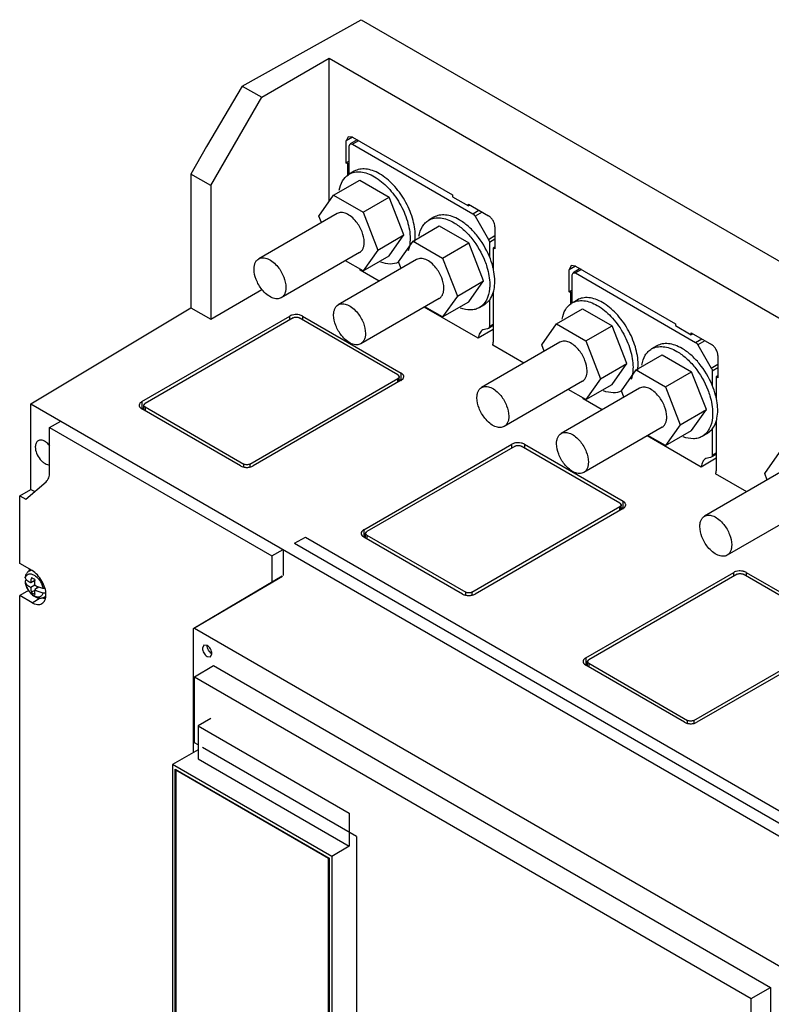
# Model space of a CAD drawing. Header units: millimetres. Extents: x 40 to 313, y 49 to 444.
# Tile 5 of 6: x 40 to 207, y 226 to 444. Entities that reach past the tile are written whole.
import ezdxf

# ---------------------------------------------------------------- set-up
doc = ezdxf.new("R2010")
doc.units = ezdxf.units.MM
doc.header["$LTSCALE"] = 32.082251
doc.layers.get('0').update_dxf_attribs({"linetype": 'CONTINUOUS'})
doc.layers.add('INTFCLR_87', color=7, linetype='CONTINUOUS')

msp = doc.modelspace()

# ---------------------------------------------------------------- linework, layer by layer
at = {"color": 7, "linetype": 'Continuous'}
for p, q in [((89.79, 429.71), (116.17, 444.44)), ((116.17, 444.44), (313.03, 330.78)), ((94.11, 427.21), (109.1, 435.87)), ((109.1, 404.11), (109.1, 435.87)), ((109.1, 435.87), (299.32, 326.05)), ((89.79, 429.71), (81.85, 416.26)), ((89.79, 429.71), (94.11, 427.21)), ((82.8, 407.61), (94.11, 427.21)), ((113.3, 418.43), (112.89, 417.51)), ((114.3, 418.33), (112.89, 417.51)), ((112.89, 412.61), (112.89, 417.51)), ((114.3, 418.33), (113.3, 418.43)), ((115.32, 417.74), (113.76, 416.85)), ((115.61, 417.57), (114.26, 416.8)), ((114.3, 418.33), (136.47, 405.53)), ((81.85, 416.26), (78.41, 410.15)), ((113.56, 416.39), (113.76, 416.85)), ((113.56, 410.14), (113.56, 416.39)), ((113.76, 416.85), (114.26, 416.8)), ((114.26, 416.8), (140.99, 401.37)), ((113.56, 413), (112.89, 412.61)), ((113.24, 412.41), (112.89, 412.61)), ((113.56, 412.59), (113.24, 412.41)), ((113.24, 409.82), (113.24, 412.41)), ((78.41, 410.15), (78.41, 380.51)), ((82.8, 407.61), (78.41, 410.15)), ((110.08, 405.5), (115.88, 408.85)), ((114.67, 410.79), (113.54, 410.14)), ((115.88, 408.85), (122.41, 405.07)), ((82.8, 407.61), (82.8, 377.98)), ((106.81, 400.85), (110.08, 405.5)), ((110.08, 405.5), (116.61, 401.73)), ((116.61, 401.73), (122.41, 405.07)), ((125.68, 396.66), (122.41, 405.07)), ((136.47, 405.53), (136.47, 405.12)), ((136.47, 405.12), (140, 403.08)), ((140, 403.08), (140, 403.49)), ((140, 403.49), (144.49, 400.9)), ((140.36, 403.29), (140, 403.08)), ((110.85, 401.41), (93.45, 391.37)), ((107.37, 399.41), (106.81, 400.85)), ((116.61, 401.73), (119.88, 393.31)), ((132.35, 400.58), (131.22, 399.93)), ((140.99, 401.37), (142.33, 402.15)), ((143.04, 401.74), (141.49, 400.84)), ((141.49, 400.84), (144.47, 395.68)), ((127.76, 395.29), (133.55, 398.64)), ((133.55, 398.64), (140.09, 394.87)), ((145.91, 398.45), (145.91, 393.55)), ((119.88, 393.31), (125.68, 396.66)), ((122.41, 392.01), (125.68, 396.66)), ((144.47, 395.68), (145.91, 396.52)), ((145.91, 395.7), (144.67, 394.99)), ((124.49, 390.65), (127.76, 395.29)), ((127.76, 395.29), (134.29, 391.52)), ((134.29, 391.52), (140.09, 394.87)), ((143.35, 386.45), (140.09, 394.87)), ((144.67, 394.99), (144.67, 391.86)), ((145.91, 393.96), (145.55, 393.75)), ((145.55, 393.75), (145.55, 388.94)), ((145.91, 393.55), (145.55, 393.75)), ((115.85, 392.75), (98.45, 382.71)), ((119.88, 393.31), (116.61, 388.66)), ((116.61, 388.66), (122.41, 392.01)), ((134.29, 391.52), (137.56, 383.1)), ((128.52, 391.2), (111.13, 381.16)), ((116.61, 388.66), (112.69, 390.93)), ((125.05, 389.2), (124.49, 390.65)), ((162.8, 389.85), (162.38, 388.94)), ((163.8, 389.75), (162.38, 388.94)), ((163.8, 389.75), (162.8, 389.85)), ((164.81, 389.17), (163.26, 388.27)), ((163.8, 389.75), (185.97, 376.95)), ((120.22, 386.41), (116.01, 388.84)), ((162.38, 384.04), (162.38, 388.94)), ((163.05, 387.81), (163.26, 388.27)), ((163.05, 381.56), (163.05, 387.81)), ((163.26, 388.27), (163.76, 388.22)), ((165.11, 389), (163.76, 388.22)), ((163.76, 388.22), (190.48, 372.79)), ((137.56, 383.1), (143.35, 386.45)), ((140.09, 381.8), (143.35, 386.45)), ((82.8, 377.98), (94.17, 384.54)), ((133.52, 382.54), (116.13, 372.5)), ((137.56, 383.1), (134.29, 378.46)), ((145.55, 384.03), (145.55, 372.83)), ((163.05, 384.42), (162.38, 384.04)), ((162.74, 383.83), (162.38, 384.04)), ((163.05, 384.02), (162.74, 383.83)), ((162.74, 381.24), (162.74, 383.83)), ((42.84, 359.16), (78.41, 380.51)), ((78.41, 380.51), (82.8, 377.98)), ((142.21, 373.72), (130.22, 380.64)), ((134.29, 378.46), (130.37, 380.72)), ((134.29, 378.46), (140.09, 381.8)), ((143.56, 381.17), (142.43, 380.51)), ((143.56, 381.17), (144.67, 382.14)), ((144.67, 382.14), (144.67, 376.34)), ((164.17, 382.21), (163.04, 381.56)), ((67.49, 359.66), (100.38, 378.65)), ((101.09, 378.24), (68.2, 359.25)), ((100.38, 377.83), (100.38, 378.65)), ((124.38, 365.58), (102.45, 378.24)), ((103.16, 378.65), (103.16, 377.83)), ((103.16, 378.65), (125.09, 365.99)), ((159.58, 376.92), (165.37, 380.27)), ((165.37, 380.27), (171.91, 376.5)), ((145.55, 376.52), (144.46, 375.89)), ((144.67, 376.34), (145.55, 376.85)), ((156.31, 372.28), (159.58, 376.92)), ((159.58, 376.92), (166.11, 373.15)), ((166.11, 373.15), (171.91, 376.5)), ((175.17, 368.08), (171.91, 376.5)), ((185.97, 376.95), (185.97, 376.55)), ((185.97, 376.55), (189.5, 374.5)), ((145.55, 375.65), (142.21, 373.72)), ((144.26, 375.84), (143.23, 375.61)), ((144.46, 375.89), (144.26, 375.84)), ((189.5, 374.5), (189.5, 374.91)), ((189.5, 374.91), (193.99, 372.32)), ((189.85, 374.71), (189.5, 374.5)), ((160.34, 372.83), (142.95, 362.79)), ((152.33, 368.21), (145.41, 372.2)), ((156.87, 370.83), (156.31, 372.28)), ((166.11, 373.15), (169.38, 364.73)), ((181.85, 372.01), (180.71, 371.35)), ((190.48, 372.79), (191.83, 373.57)), ((192.54, 373.16), (190.99, 372.26)), ((190.99, 372.26), (193.96, 367.11)), ((177.25, 366.72), (183.05, 370.06)), ((183.05, 370.06), (189.59, 366.29)), ((195.41, 369.87), (195.41, 364.97)), ((169.38, 364.73), (175.17, 368.08)), ((171.91, 363.43), (175.17, 368.08)), ((193.96, 367.11), (195.41, 367.94)), ((124.38, 365.58), (124.66, 365.18)), ((124.66, 364.14), (124.66, 365.18)), ((125.09, 364.35), (125.09, 365.99)), ((173.99, 362.07), (177.25, 366.72)), ((177.25, 366.72), (183.79, 362.94)), ((183.79, 362.94), (189.59, 366.29)), ((192.85, 357.87), (189.59, 366.29)), ((195.41, 367.13), (194.17, 366.41)), ((194.17, 366.41), (194.17, 363.28)), ((195.41, 365.38), (195.05, 365.18)), ((195.05, 365.18), (195.05, 360.36)), ((195.41, 364.97), (195.05, 365.18)), ((91.49, 345.8), (124.38, 364.79)), ((125.09, 364.38), (92.2, 345.39)), ((124.38, 363.98), (124.38, 364.79)), ((124.66, 364.6), (125.09, 364.35)), ((165.34, 364.17), (147.95, 354.13)), ((169.38, 364.73), (166.11, 360.09)), ((166.11, 360.09), (171.91, 363.43)), ((183.79, 362.94), (187.05, 354.53)), ((178.02, 362.63), (160.63, 352.58)), ((166.11, 360.09), (162.19, 362.35)), ((174.55, 360.62), (173.99, 362.07)), ((42.84, 340.17), (42.84, 359.16)), ((42.84, 359.16), (240.06, 245.3)), ((67.49, 359.66), (67.49, 358.02)), ((67.92, 358.86), (68.2, 359.25)), ((67.92, 357.81), (67.92, 358.86)), ((169.72, 357.84), (165.51, 360.27)), ((67.49, 358.02), (67.92, 358.27)), ((89.42, 345.39), (67.49, 358.05)), ((68.2, 358.46), (68.2, 357.65)), ((68.2, 358.46), (90.13, 345.8)), ((187.05, 354.53), (192.85, 357.87)), ((189.59, 353.23), (192.85, 357.87)), ((47.02, 353.89), (49.49, 355.32)), ((187.05, 354.53), (183.79, 349.88)), ((195.05, 355.46), (195.05, 344.26)), ((47.02, 343.97), (47.02, 353.89)), ((47.02, 353.89), (96.38, 325.39)), ((183.02, 353.97), (165.63, 343.92)), ((191.71, 345.14), (179.72, 352.06)), ((183.79, 349.88), (179.86, 352.14)), ((183.79, 349.88), (189.59, 353.23)), ((193.06, 352.59), (191.92, 351.94)), ((193.06, 352.59), (194.17, 353.56)), ((194.17, 353.56), (194.17, 347.77)), ((116.78, 331.2), (149.67, 350.19)), ((150.38, 349.79), (117.48, 330.79)), ((149.67, 349.38), (149.67, 350.19)), ((173.67, 337.12), (151.73, 349.79)), ((152.44, 350.19), (152.44, 349.38)), ((152.44, 350.19), (174.37, 337.53)), ((195.05, 347.94), (193.96, 347.31)), ((194.17, 347.77), (195.05, 348.28)), ((205.81, 343.7), (209.08, 348.34)), ((90.13, 345.22), (90.13, 345.8)), ((91.49, 345.8), (91.49, 345.22)), ((195.05, 347.07), (191.71, 345.14)), ((193.76, 347.26), (192.73, 347.03)), ((193.96, 347.31), (193.76, 347.26)), ((209.84, 344.26), (192.45, 334.21)), ((201.82, 339.63), (194.91, 343.62)), ((206.37, 342.25), (205.81, 343.7)), ((41.72, 337.97), (46.24, 341.86)), ((40.37, 338.74), (42.85, 340.17)), ((42.85, 340.17), (43.7, 339.68)), ((40.37, 323.72), (40.37, 338.74)), ((40.37, 338.74), (41.72, 337.97)), ((173.67, 337.12), (173.95, 336.73)), ((173.95, 335.68), (173.95, 336.73)), ((174.37, 335.9), (174.37, 337.53)), ((140.77, 317.35), (173.67, 336.34)), ((174.37, 335.93), (141.48, 316.94)), ((173.67, 335.52), (173.67, 336.34)), ((173.95, 336.14), (174.37, 335.9)), ((214.84, 335.6), (197.45, 325.55)), ((116.78, 331.2), (116.78, 329.57)), ((117.2, 330.4), (117.48, 330.79)), ((117.2, 329.36), (117.2, 330.4)), ((101.41, 328.21), (103.81, 329.6)), ((101.41, 328.21), (235.05, 251.05)), ((103.81, 329.6), (237.46, 252.44)), ((116.78, 329.57), (117.2, 329.81)), ((138.71, 316.94), (116.78, 329.6)), ((117.48, 330.01), (117.48, 329.19)), ((117.48, 330.01), (139.42, 317.35)), ((96.38, 325.39), (98.85, 326.82)), ((98.85, 326.82), (98.85, 321.08)), ((43.13, 322.13), (40.37, 323.72)), ((96.38, 325.39), (96.38, 319.62)), ((42.37, 322.01), (42.79, 322.32)), ((42.49, 322.49), (42.49, 322.1)), ((166.06, 302.75), (198.96, 321.74)), ((199.66, 321.33), (166.77, 302.34)), ((198.96, 320.92), (198.96, 321.74)), ((222.95, 308.67), (201.02, 321.33)), ((201.73, 321.74), (201.73, 320.92)), ((201.73, 321.74), (223.66, 309.08)), ((41.58, 319.6), (41.63, 319.47)), ((41.91, 320.09), (41.81, 320.02)), ((42.85, 319.39), (42.71, 319.47)), ((43.77, 319.92), (42.85, 319.39)), ((42.85, 319.39), (42.85, 319.55)), ((43.72, 319.54), (43.41, 319.72)), ((79.05, 309.37), (98.63, 320.95)), ((98.71, 320.81), (79.21, 309.35)), ((42.34, 317.75), (40.37, 316.61)), ((42.85, 318.41), (42.71, 318.49)), ((43.7, 318.9), (42.85, 318.41)), ((42.85, 318.41), (42.85, 318.25)), ((43.7, 317.76), (42.95, 317.33)), ((43.7, 318.9), (43.7, 319.06)), ((43.7, 318.9), (43.84, 318.82)), ((44.62, 318.45), (43.7, 317.92)), ((43.7, 317.92), (43.7, 317.76)), ((43.7, 317.92), (43.84, 317.84)), ((44.26, 318.25), (44.26, 318.6)), ((139.42, 316.77), (139.42, 317.35)), ((140.77, 317.35), (140.77, 316.77)), ((40.37, 210.63), (40.37, 316.61)), ((43.13, 315.02), (40.37, 316.61)), ((43.13, 315.02), (44.92, 316.06)), ((45.72, 316.2), (46.09, 316.36)), ((78.99, 281.8), (78.99, 309.22)), ((79.21, 309.35), (211.29, 233.1)), ((190.06, 288.89), (222.95, 307.88)), ((223.66, 307.47), (190.77, 288.48)), ((81.25, 305.61), (80.94, 304.92)), ((82, 305.53), (81.25, 305.61)), ((82, 303.08), (82.75, 303.01)), ((82.75, 303.01), (83.06, 303.7)), ((166.06, 302.75), (166.06, 301.12)), ((166.49, 301.95), (166.77, 302.34)), ((166.49, 300.9), (166.49, 301.95)), ((79.18, 298.54), (83.38, 301.05)), ((83.38, 301.05), (207.12, 229.61)), ((166.06, 301.12), (166.49, 301.36)), ((188, 288.48), (166.06, 301.15)), ((166.77, 301.56), (166.77, 300.74)), ((166.77, 301.56), (188.7, 288.89)), ((79.18, 283.91), (79.18, 298.54)), ((79.18, 298.54), (202.84, 227.14)), ((82.81, 289.31), (79.98, 287.68)), ((188.7, 288.31), (188.7, 288.89)), ((190.06, 288.89), (190.06, 288.31)), ((79.98, 287.68), (79.98, 280.33)), ((79.98, 287.68), (113.57, 268.29)), ((79.98, 282.37), (74.32, 279.11)), ((79.98, 283.44), (79.18, 283.91)), ((115.2, 263.11), (80.97, 282.87)), ((79.98, 280.33), (113.57, 260.94)), ((74.32, 279.11), (74.32, 190.2)), ((109.68, 258.7), (74.32, 279.11)), ((74.89, 190.61), (74.89, 278.06)), ((74.89, 278.06), (109.11, 258.3)), ((75.17, 277.89), (75.03, 277.81)), ((75.03, 277.81), (75.03, 190.69)), ((108.97, 258.21), (75.03, 277.81)), ((75.06, 277.81), (75.06, 277.95)), ((113.57, 268.29), (113.57, 260.94)), ((115.2, 263.11), (115.2, 211.28)), ((113.57, 260.94), (109.68, 258.7)), ((109.11, 258.3), (108.97, 258.21)), ((108.97, 171.09), (108.97, 258.21)), ((109.11, 258.3), (109.11, 170.85)), ((109.68, 258.7), (109.68, 169.79)), ((202.84, 227.14), (207.12, 229.61)), ((207.12, 229.61), (207.12, 70.4)), ((202.84, 68.02), (202.84, 227.14))]:
    msp.add_line(p, q, dxfattribs=at)
for centre, radius, start, end in [((115.4, 406.91), 3.72, 120.0018, 123.047), ((110.48, 388.38), 5.55, 4.7475, 6.6202), ((164.9, 378.33), 3.72, 120.0018, 123.047), ((159.98, 359.81), 5.55, 4.7475, 6.6202), ((43.08, 320.91), 1.32, 94.7219, 98.0269), ((46.35, 320.43), 4.82, 213.9009, 214.4094), ((46.24, 320.35), 4.69, 214.3852, 218.5235), ((44.26, 319.23), 1.72, 205.2972, 214.7031), ((42.28, 318.08), 1.72, 25.2972, 34.7031), ((46.96, 319.13), 3.35, 245.6908, 248.2045)]:
    msp.add_arc(centre, radius, start, end, dxfattribs=at)
for points, knots in [([(120.27, 410.23), (119.78, 410.52), (118.8, 410.98), (117.3, 411.35), (115.89, 411.31), (115.04, 411), (114.67, 410.79)], [0, 0, 0, 0, 0.289711, 0.549068, 0.782177, 1, 1, 1, 1]), ([(111.34, 406.56), (111.47, 407.28), (111.88, 408.62), (112.84, 409.68), (113.37, 410.03)], [0, 0, 0, 0, 0.534664, 1, 1, 1, 1]), ([(113.54, 410.14), (113.91, 410.35), (114.76, 410.66), (116.17, 410.69), (117.67, 410.33), (118.65, 409.86), (119.14, 409.58)], [0, 0, 0, 0, 0.217784, 0.450912, 0.710298, 1, 1, 1, 1]), ([(119.14, 409.58), (120.27, 408.93), (122.4, 407.14), (124.88, 403.74), (126.58, 399.89), (127.07, 397.15), (127.07, 395.85)], [0, 0, 0, 0, 0.23724, 0.499999, 0.762759, 1, 1, 1, 1]), ([(128.2, 396.5), (128.2, 397.8), (127.71, 400.54), (126.02, 404.4), (123.53, 407.79), (121.4, 409.58), (120.27, 410.23)], [0, 0, 0, 0, 0.237241, 0.500001, 0.76276, 1, 1, 1, 1]), ([(115.11, 399.6), (114.79, 399.99), (114.12, 400.69), (112.98, 401.42), (111.85, 401.73), (111.12, 401.57), (110.85, 401.41)], [0, 0, 0, 0, 0.307967, 0.579301, 0.806237, 1, 1, 1, 1]), ([(131.22, 399.93), (131.59, 400.14), (132.44, 400.45), (133.85, 400.49), (135.35, 400.12), (136.33, 399.66), (136.82, 399.37)], [0, 0, 0, 0, 0.217784, 0.450912, 0.710298, 1, 1, 1, 1]), ([(137.95, 400.03), (137.46, 400.31), (136.48, 400.78), (134.98, 401.14), (133.57, 401.1), (132.72, 400.8), (132.35, 400.58)], [0, 0, 0, 0, 0.289702, 0.549088, 0.782216, 1, 1, 1, 1]), ([(144.67, 391.86), (143.96, 393.58), (142.52, 396), (140.04, 398.6), (138.66, 399.62), (137.95, 400.03)], [0, 0, 0, 0, 0.522521, 0.771861, 1, 1, 1, 1]), ([(140.99, 401.37), (141.03, 401.34), (141.24, 401.2), (141.39, 401), (141.49, 400.84)], [0, 0, 0, 0, 0.22909, 1, 1, 1, 1]), ([(145.91, 398.45), (145.91, 398.68), (145.82, 399.17), (145.52, 399.86), (145.07, 400.46), (144.69, 400.78), (144.49, 400.9)], [0, 0, 0, 0, 0.237244, 0.500001, 0.762757, 1, 1, 1, 1]), ([(116.88, 395.04), (116.88, 395.83), (116.49, 397.47), (115.65, 398.92), (115.11, 399.6)], [0, 0, 0, 0, 0.477227, 1, 1, 1, 1]), ([(129.02, 396.35), (129.15, 397.11), (129.5, 398.2), (130.39, 399.35), (130.93, 399.77), (131.22, 399.93)], [0, 0, 0, 0, 0.533369, 0.771647, 1, 1, 1, 1]), ([(136.82, 399.37), (137.55, 398.95), (138.99, 397.88), (141.53, 395.17), (142.98, 392.64), (143.68, 390.84)], [0, 0, 0, 0, 0.228316, 0.478252, 1, 1, 1, 1]), ([(127.07, 395.85), (127.07, 395.61), (127.04, 394.69), (126.87, 393.77), (126.64, 393.13)], [0, 0, 0, 0, 0.267394, 1, 1, 1, 1]), ([(128.12, 395.21), (128.13, 395.32), (128.18, 395.74), (128.2, 396.18), (128.2, 396.5)], [0, 0, 0, 0, 0.243008, 1, 1, 1, 1]), ([(144.47, 395.68), (144.5, 395.63), (144.61, 395.41), (144.67, 395.17), (144.67, 394.99)], [0, 0, 0, 0, 0.267169, 1, 1, 1, 1]), ([(115.85, 392.75), (116.01, 392.85), (116.32, 393.1), (116.65, 393.64), (116.84, 394.3), (116.88, 394.79), (116.88, 395.04)], [0, 0, 0, 0, 0.217749, 0.450875, 0.710402, 1, 1, 1, 1]), ([(92.41, 389.08), (92.41, 389.33), (92.45, 389.81), (92.65, 390.48), (92.98, 391.01), (93.29, 391.27), (93.45, 391.37)], [0, 0, 0, 0, 0.289598, 0.549125, 0.782251, 1, 1, 1, 1]), ([(93.45, 391.37), (93.73, 391.53), (94.45, 391.69), (95.59, 391.38), (96.72, 390.65), (97.4, 389.95), (97.72, 389.55)], [0, 0, 0, 0, 0.193763, 0.420699, 0.692033, 1, 1, 1, 1]), ([(132.79, 389.39), (132.47, 389.79), (131.8, 390.48), (130.66, 391.22), (129.52, 391.52), (128.8, 391.37), (128.52, 391.2)], [0, 0, 0, 0, 0.307967, 0.579301, 0.806237, 1, 1, 1, 1]), ([(145.59, 388.93), (145.54, 389.17), (145.3, 390.17), (144.97, 391.14), (144.67, 391.86)], [0, 0, 0, 0, 0.243114, 1, 1, 1, 1]), ([(94.18, 384.52), (93.64, 385.19), (92.8, 386.64), (92.41, 388.29), (92.41, 389.08)], [0, 0, 0, 0, 0.522773, 1, 1, 1, 1]), ([(97.72, 389.55), (98.26, 388.88), (99.1, 387.43), (99.49, 385.78), (99.49, 385)], [0, 0, 0, 0, 0.522773, 1, 1, 1, 1]), ([(124.52, 390.6), (123.95, 390.32), (122.57, 390.05), (121.23, 390.36), (120.55, 390.61)], [0, 0, 0, 0, 0.46556, 1, 1, 1, 1]), ([(134.56, 384.83), (134.56, 385.62), (134.17, 387.27), (133.33, 388.72), (132.79, 389.39)], [0, 0, 0, 0, 0.477227, 1, 1, 1, 1]), ([(143.68, 390.84), (143.85, 390.4), (144.43, 388.73), (144.75, 386.95), (144.75, 385.65)], [0, 0, 0, 0, 0.266263, 1, 1, 1, 1]), ([(145.88, 386.3), (145.88, 386.51), (145.85, 387.39), (145.73, 388.27), (145.59, 388.93)], [0, 0, 0, 0, 0.238966, 1, 1, 1, 1]), ([(99.49, 385), (99.49, 384.74), (99.45, 384.26), (99.25, 383.6), (98.92, 383.06), (98.62, 382.8), (98.45, 382.71)], [0, 0, 0, 0, 0.289598, 0.549125, 0.782251, 1, 1, 1, 1]), ([(133.52, 382.54), (133.69, 382.64), (134, 382.9), (134.33, 383.44), (134.52, 384.1), (134.56, 384.58), (134.56, 384.83)], [0, 0, 0, 0, 0.217749, 0.450875, 0.710402, 1, 1, 1, 1]), ([(144.75, 385.65), (144.75, 385.32), (144.69, 384.14), (144.4, 382.96), (144, 382.2)], [0, 0, 0, 0, 0.274092, 1, 1, 1, 1]), ([(145.59, 384), (145.64, 384.18), (145.82, 384.93), (145.88, 385.71), (145.88, 386.3)], [0, 0, 0, 0, 0.236145, 1, 1, 1, 1]), ([(98.45, 382.71), (98.17, 382.55), (97.45, 382.39), (96.32, 382.7), (95.18, 383.43), (94.5, 384.12), (94.18, 384.52)], [0, 0, 0, 0, 0.193763, 0.420699, 0.692033, 1, 1, 1, 1]), ([(144.67, 382.14), (144.77, 382.27), (145.17, 382.84), (145.44, 383.49), (145.59, 384)], [0, 0, 0, 0, 0.236819, 1, 1, 1, 1]), ([(169.77, 381.66), (169.28, 381.94), (168.3, 382.41), (166.8, 382.77), (165.39, 382.73), (164.54, 382.43), (164.17, 382.21)], [0, 0, 0, 0, 0.289711, 0.549068, 0.782177, 1, 1, 1, 1]), ([(110.09, 378.87), (110.09, 379.13), (110.13, 379.61), (110.33, 380.27), (110.65, 380.81), (110.96, 381.07), (111.13, 381.16)], [0, 0, 0, 0, 0.289598, 0.549125, 0.782251, 1, 1, 1, 1]), ([(111.13, 381.16), (111.41, 381.32), (112.13, 381.48), (113.26, 381.17), (114.4, 380.44), (115.08, 379.74), (115.4, 379.35)], [0, 0, 0, 0, 0.193763, 0.420699, 0.692033, 1, 1, 1, 1]), ([(142.43, 380.51), (142.14, 380.35), (141.51, 380.09), (140.07, 379.9), (138.95, 380.14), (138.23, 380.4)], [0, 0, 0, 0, 0.22836, 0.466642, 1, 1, 1, 1]), ([(144, 382.2), (143.82, 381.85), (143.37, 381.2), (142.75, 380.7), (142.43, 380.51)], [0, 0, 0, 0, 0.513696, 1, 1, 1, 1]), ([(160.84, 377.98), (160.96, 378.7), (161.38, 380.04), (162.33, 381.11), (162.87, 381.46)], [0, 0, 0, 0, 0.534664, 1, 1, 1, 1]), ([(163.04, 381.56), (163.41, 381.77), (164.26, 382.08), (165.67, 382.12), (167.17, 381.75), (168.15, 381.29), (168.64, 381)], [0, 0, 0, 0, 0.217784, 0.450912, 0.710298, 1, 1, 1, 1]), ([(168.64, 381), (169.77, 380.35), (171.9, 378.56), (174.38, 375.17), (176.08, 371.31), (176.57, 368.57), (176.57, 367.27)], [0, 0, 0, 0, 0.23724, 0.499999, 0.762759, 1, 1, 1, 1]), ([(177.7, 367.93), (177.7, 369.23), (177.21, 371.97), (175.51, 375.82), (173.03, 379.22), (170.9, 381.01), (169.77, 381.66)], [0, 0, 0, 0, 0.237241, 0.500001, 0.76276, 1, 1, 1, 1]), ([(100.9, 378.86), (100.85, 378.85), (100.67, 378.79), (100.5, 378.72), (100.38, 378.65)], [0, 0, 0, 0, 0.262819, 1, 1, 1, 1]), ([(101.77, 378.98), (101.69, 378.98), (101.4, 378.97), (101.11, 378.92), (100.9, 378.86)], [0, 0, 0, 0, 0.255645, 1, 1, 1, 1]), ([(101.09, 378.24), (101.29, 378.36), (101.77, 378.45), (102.25, 378.36), (102.45, 378.24)], [0, 0, 0, 0, 0.499999, 1, 1, 1, 1]), ([(102.64, 378.86), (102.58, 378.88), (102.29, 378.95), (101.99, 378.98), (101.77, 378.98)], [0, 0, 0, 0, 0.242874, 1, 1, 1, 1]), ([(103.16, 378.65), (103.12, 378.67), (102.95, 378.76), (102.78, 378.82), (102.64, 378.86)], [0, 0, 0, 0, 0.236595, 1, 1, 1, 1]), ([(111.86, 374.32), (111.32, 374.99), (110.48, 376.44), (110.09, 378.09), (110.09, 378.87)], [0, 0, 0, 0, 0.522773, 1, 1, 1, 1]), ([(115.4, 379.35), (115.94, 378.67), (116.77, 377.23), (117.16, 375.58), (117.16, 374.79)], [0, 0, 0, 0, 0.522773, 1, 1, 1, 1]), ([(144.67, 376.34), (144.67, 376.25), (144.65, 376.07), (144.53, 375.93), (144.46, 375.89)], [0, 0, 0, 0, 0.550769, 1, 1, 1, 1]), ([(116.13, 372.5), (115.85, 372.34), (115.13, 372.18), (113.99, 372.49), (112.86, 373.22), (112.18, 373.92), (111.86, 374.32)], [0, 0, 0, 0, 0.193763, 0.420699, 0.692033, 1, 1, 1, 1]), ([(117.16, 374.79), (117.16, 374.54), (117.13, 374.06), (116.93, 373.39), (116.6, 372.86), (116.29, 372.6), (116.13, 372.5)], [0, 0, 0, 0, 0.289598, 0.549125, 0.782251, 1, 1, 1, 1]), ([(143.23, 375.61), (142.94, 375.44), (142.42, 374.86), (142.25, 374.12), (142.21, 373.72)], [0, 0, 0, 0, 0.457805, 1, 1, 1, 1]), ([(145.41, 372.2), (145.43, 372.24), (145.53, 372.44), (145.55, 372.67), (145.55, 372.83)], [0, 0, 0, 0, 0.22722, 1, 1, 1, 1]), ([(164.61, 371.02), (164.29, 371.42), (163.62, 372.11), (162.48, 372.85), (161.34, 373.15), (160.62, 372.99), (160.34, 372.83)], [0, 0, 0, 0, 0.307967, 0.579301, 0.806237, 1, 1, 1, 1]), ([(180.71, 371.35), (181.08, 371.57), (181.93, 371.87), (183.34, 371.91), (184.85, 371.55), (185.83, 371.08), (186.32, 370.8)], [0, 0, 0, 0, 0.217784, 0.450912, 0.710298, 1, 1, 1, 1]), ([(187.45, 371.45), (186.96, 371.74), (185.98, 372.2), (184.48, 372.56), (183.06, 372.53), (182.22, 372.22), (181.85, 372.01)], [0, 0, 0, 0, 0.289702, 0.549088, 0.782216, 1, 1, 1, 1]), ([(190.48, 372.79), (190.53, 372.77), (190.73, 372.62), (190.89, 372.43), (190.99, 372.26)], [0, 0, 0, 0, 0.22909, 1, 1, 1, 1]), ([(195.41, 369.87), (195.41, 370.1), (195.32, 370.59), (195.02, 371.28), (194.57, 371.89), (194.19, 372.2), (193.99, 372.32)], [0, 0, 0, 0, 0.237244, 0.500001, 0.762757, 1, 1, 1, 1]), ([(166.38, 366.46), (166.38, 367.25), (165.99, 368.9), (165.15, 370.35), (164.61, 371.02)], [0, 0, 0, 0, 0.477227, 1, 1, 1, 1]), ([(178.52, 367.77), (178.65, 368.53), (179, 369.62), (179.89, 370.77), (180.43, 371.19), (180.71, 371.35)], [0, 0, 0, 0, 0.533369, 0.771647, 1, 1, 1, 1]), ([(186.32, 370.8), (187.05, 370.37), (188.48, 369.31), (191.02, 366.59), (192.48, 364.07), (193.18, 362.26)], [0, 0, 0, 0, 0.228316, 0.478252, 1, 1, 1, 1]), ([(194.17, 363.28), (193.45, 365.01), (192.01, 367.42), (189.54, 370.02), (188.16, 371.04), (187.45, 371.45)], [0, 0, 0, 0, 0.522521, 0.771861, 1, 1, 1, 1]), ([(176.57, 367.27), (176.57, 367.03), (176.54, 366.11), (176.37, 365.19), (176.14, 364.56)], [0, 0, 0, 0, 0.267394, 1, 1, 1, 1]), ([(177.61, 366.63), (177.63, 366.74), (177.68, 367.17), (177.7, 367.6), (177.7, 367.93)], [0, 0, 0, 0, 0.243008, 1, 1, 1, 1]), ([(124.66, 365.18), (124.66, 365.12), (124.62, 364.98), (124.52, 364.89), (124.46, 364.84)], [0, 0, 0, 0, 0.459168, 1, 1, 1, 1]), ([(125.45, 365.7), (125.43, 365.72), (125.32, 365.83), (125.19, 365.93), (125.09, 365.99)], [0, 0, 0, 0, 0.234583, 1, 1, 1, 1]), ([(125.66, 365.18), (125.66, 365.23), (125.65, 365.42), (125.55, 365.59), (125.45, 365.7)], [0, 0, 0, 0, 0.23703, 1, 1, 1, 1]), ([(125.45, 364.67), (125.49, 364.71), (125.6, 364.86), (125.66, 365.05), (125.66, 365.18)], [0, 0, 0, 0, 0.272204, 1, 1, 1, 1]), ([(165.34, 364.17), (165.51, 364.27), (165.82, 364.53), (166.15, 365.07), (166.34, 365.73), (166.38, 366.21), (166.38, 366.46)], [0, 0, 0, 0, 0.217749, 0.450875, 0.710402, 1, 1, 1, 1]), ([(193.96, 367.11), (193.99, 367.05), (194.1, 366.83), (194.17, 366.59), (194.17, 366.41)], [0, 0, 0, 0, 0.267169, 1, 1, 1, 1]), ([(125.09, 364.38), (125.12, 364.4), (125.26, 364.49), (125.38, 364.59), (125.45, 364.67)], [0, 0, 0, 0, 0.266029, 1, 1, 1, 1]), ([(142.95, 362.79), (143.23, 362.95), (143.95, 363.11), (145.08, 362.8), (146.22, 362.07), (146.9, 361.37), (147.22, 360.98)], [0, 0, 0, 0, 0.193763, 0.420699, 0.692033, 1, 1, 1, 1]), ([(182.29, 360.81), (181.97, 361.21), (181.29, 361.91), (180.16, 362.64), (179.02, 362.95), (178.3, 362.79), (178.02, 362.63)], [0, 0, 0, 0, 0.307967, 0.579301, 0.806237, 1, 1, 1, 1]), ([(195.08, 360.35), (195.03, 360.6), (194.8, 361.59), (194.46, 362.56), (194.17, 363.28)], [0, 0, 0, 0, 0.243114, 1, 1, 1, 1]), ([(141.91, 360.5), (141.91, 360.76), (141.95, 361.24), (142.15, 361.9), (142.47, 362.44), (142.78, 362.7), (142.95, 362.79)], [0, 0, 0, 0, 0.289598, 0.549125, 0.782251, 1, 1, 1, 1]), ([(147.22, 360.98), (147.76, 360.3), (148.59, 358.85), (148.98, 357.21), (148.98, 356.42)], [0, 0, 0, 0, 0.522773, 1, 1, 1, 1]), ([(174.01, 362.02), (173.45, 361.74), (172.07, 361.47), (170.72, 361.78), (170.05, 362.03)], [0, 0, 0, 0, 0.46556, 1, 1, 1, 1]), ([(184.06, 356.26), (184.06, 357.04), (183.67, 358.69), (182.83, 360.14), (182.29, 360.81)], [0, 0, 0, 0, 0.477227, 1, 1, 1, 1]), ([(193.18, 362.26), (193.35, 361.82), (193.93, 360.15), (194.25, 358.37), (194.25, 357.07)], [0, 0, 0, 0, 0.266263, 1, 1, 1, 1]), ([(67.13, 359.37), (67.09, 359.33), (66.98, 359.18), (66.92, 358.99), (66.92, 358.86)], [0, 0, 0, 0, 0.272205, 1, 1, 1, 1]), ([(66.92, 358.86), (66.92, 358.81), (66.93, 358.62), (67.03, 358.45), (67.13, 358.34)], [0, 0, 0, 0, 0.237028, 1, 1, 1, 1]), ([(67.49, 359.66), (67.46, 359.64), (67.32, 359.55), (67.2, 359.45), (67.13, 359.37)], [0, 0, 0, 0, 0.266028, 1, 1, 1, 1]), ([(68.12, 358.51), (68.06, 358.56), (67.96, 358.66), (67.92, 358.79), (67.92, 358.86)], [0, 0, 0, 0, 0.540847, 1, 1, 1, 1]), ([(143.68, 355.95), (143.14, 356.62), (142.3, 358.07), (141.91, 359.71), (141.91, 360.5)], [0, 0, 0, 0, 0.522773, 1, 1, 1, 1]), ([(195.38, 357.72), (195.38, 357.93), (195.35, 358.82), (195.22, 359.7), (195.08, 360.35)], [0, 0, 0, 0, 0.238966, 1, 1, 1, 1]), ([(67.13, 358.34), (67.15, 358.32), (67.26, 358.21), (67.39, 358.11), (67.49, 358.05)], [0, 0, 0, 0, 0.234576, 1, 1, 1, 1]), ([(148.98, 356.42), (148.98, 356.17), (148.95, 355.68), (148.75, 355.02), (148.42, 354.48), (148.11, 354.23), (147.95, 354.13)], [0, 0, 0, 0, 0.289598, 0.549125, 0.782251, 1, 1, 1, 1]), ([(194.25, 357.07), (194.25, 356.74), (194.19, 355.57), (193.9, 354.38), (193.5, 353.62)], [0, 0, 0, 0, 0.274092, 1, 1, 1, 1]), ([(195.08, 355.43), (195.13, 355.6), (195.31, 356.36), (195.38, 357.13), (195.38, 357.72)], [0, 0, 0, 0, 0.236145, 1, 1, 1, 1]), ([(147.95, 354.13), (147.67, 353.97), (146.95, 353.81), (145.81, 354.12), (144.68, 354.85), (144, 355.55), (143.68, 355.95)], [0, 0, 0, 0, 0.193763, 0.420699, 0.692033, 1, 1, 1, 1]), ([(183.02, 353.97), (183.19, 354.06), (183.49, 354.32), (183.82, 354.86), (184.02, 355.52), (184.06, 356), (184.06, 356.26)], [0, 0, 0, 0, 0.217749, 0.450875, 0.710402, 1, 1, 1, 1]), ([(194.17, 353.56), (194.27, 353.69), (194.67, 354.26), (194.94, 354.92), (195.08, 355.43)], [0, 0, 0, 0, 0.236819, 1, 1, 1, 1]), ([(159.59, 350.3), (159.59, 350.55), (159.63, 351.03), (159.82, 351.69), (160.15, 352.23), (160.46, 352.49), (160.63, 352.58)], [0, 0, 0, 0, 0.289598, 0.549125, 0.782251, 1, 1, 1, 1]), ([(160.63, 352.58), (160.9, 352.75), (161.63, 352.9), (162.76, 352.6), (163.9, 351.86), (164.57, 351.17), (164.89, 350.77)], [0, 0, 0, 0, 0.193763, 0.420699, 0.692033, 1, 1, 1, 1]), ([(191.92, 351.94), (191.64, 351.77), (191.01, 351.51), (189.57, 351.32), (188.45, 351.56), (187.73, 351.83)], [0, 0, 0, 0, 0.22836, 0.466642, 1, 1, 1, 1]), ([(193.5, 353.62), (193.31, 353.27), (192.87, 352.62), (192.25, 352.13), (191.92, 351.94)], [0, 0, 0, 0, 0.513696, 1, 1, 1, 1]), ([(44.46, 350.97), (44.26, 350.86), (43.91, 350.42), (43.84, 349.89), (43.84, 349.6)], [0, 0, 0, 0, 0.44917, 1, 1, 1, 1]), ([(47.09, 349.8), (46.89, 350.05), (46.48, 350.5), (45.78, 350.96), (45.08, 351.17), (44.63, 351.07), (44.46, 350.97)], [0, 0, 0, 0, 0.308231, 0.580466, 0.807447, 1, 1, 1, 1]), ([(150.18, 350.41), (150.13, 350.39), (149.96, 350.34), (149.79, 350.26), (149.67, 350.19)], [0, 0, 0, 0, 0.262819, 1, 1, 1, 1]), ([(151.06, 350.53), (150.98, 350.53), (150.69, 350.52), (150.39, 350.47), (150.18, 350.41)], [0, 0, 0, 0, 0.255645, 1, 1, 1, 1]), ([(150.38, 349.79), (150.58, 349.9), (151.06, 349.99), (151.53, 349.9), (151.73, 349.79)], [0, 0, 0, 0, 0.499999, 1, 1, 1, 1]), ([(151.93, 350.41), (151.86, 350.43), (151.57, 350.5), (151.28, 350.53), (151.06, 350.53)], [0, 0, 0, 0, 0.242874, 1, 1, 1, 1]), ([(152.44, 350.19), (152.4, 350.22), (152.24, 350.3), (152.07, 350.37), (151.93, 350.41)], [0, 0, 0, 0, 0.236595, 1, 1, 1, 1]), ([(161.36, 345.74), (160.82, 346.41), (159.98, 347.86), (159.59, 349.51), (159.59, 350.3)], [0, 0, 0, 0, 0.522773, 1, 1, 1, 1]), ([(164.89, 350.77), (165.43, 350.1), (166.27, 348.65), (166.66, 347), (166.66, 346.21)], [0, 0, 0, 0, 0.522773, 1, 1, 1, 1]), ([(43.84, 349.6), (43.84, 349.12), (44.08, 348.12), (44.72, 347.02), (45.41, 346.29), (46.09, 345.8), (46.71, 345.6), (47.07, 345.65)], [0, 0, 0, 0, 0.259487, 0.543288, 0.678758, 0.802, 1, 1, 1, 1]), ([(194.17, 347.77), (194.17, 347.67), (194.14, 347.49), (194.03, 347.35), (193.96, 347.31)], [0, 0, 0, 0, 0.550769, 1, 1, 1, 1]), ([(89.42, 345.39), (89.62, 345.28), (90.08, 345.11), (90.81, 345.03), (91.54, 345.11), (92, 345.28), (92.2, 345.39)], [0, 0, 0, 0, 0.237224, 0.500001, 0.762777, 1, 1, 1, 1]), ([(91.49, 345.8), (91.29, 345.68), (90.81, 345.59), (90.33, 345.68), (90.13, 345.8)], [0, 0, 0, 0, 0.499999, 1, 1, 1, 1]), ([(165.63, 343.92), (165.35, 343.76), (164.63, 343.6), (163.49, 343.91), (162.35, 344.64), (161.68, 345.34), (161.36, 345.74)], [0, 0, 0, 0, 0.193763, 0.420699, 0.692033, 1, 1, 1, 1]), ([(166.66, 346.21), (166.66, 345.96), (166.62, 345.48), (166.43, 344.82), (166.1, 344.28), (165.79, 344.02), (165.63, 343.92)], [0, 0, 0, 0, 0.289598, 0.549125, 0.782251, 1, 1, 1, 1]), ([(192.73, 347.03), (192.44, 346.86), (191.92, 346.28), (191.75, 345.54), (191.71, 345.14)], [0, 0, 0, 0, 0.457805, 1, 1, 1, 1]), ([(46.24, 341.86), (46.37, 341.97), (46.6, 342.24), (46.84, 342.74), (46.99, 343.33), (47.02, 343.75), (47.02, 343.97)], [0, 0, 0, 0, 0.218638, 0.45475, 0.714479, 1, 1, 1, 1]), ([(194.91, 343.62), (194.93, 343.67), (195.02, 343.87), (195.05, 344.09), (195.05, 344.26)], [0, 0, 0, 0, 0.22722, 1, 1, 1, 1]), ([(173.95, 336.73), (173.95, 336.67), (173.91, 336.53), (173.81, 336.43), (173.75, 336.39)], [0, 0, 0, 0, 0.459168, 1, 1, 1, 1]), ([(174.74, 337.24), (174.71, 337.27), (174.61, 337.38), (174.48, 337.47), (174.37, 337.53)], [0, 0, 0, 0, 0.234583, 1, 1, 1, 1]), ([(174.95, 336.73), (174.95, 336.77), (174.93, 336.96), (174.83, 337.13), (174.74, 337.24)], [0, 0, 0, 0, 0.23703, 1, 1, 1, 1]), ([(174.74, 336.22), (174.77, 336.26), (174.89, 336.4), (174.95, 336.59), (174.95, 336.73)], [0, 0, 0, 0, 0.272204, 1, 1, 1, 1]), ([(174.37, 335.93), (174.41, 335.95), (174.54, 336.03), (174.66, 336.13), (174.74, 336.22)], [0, 0, 0, 0, 0.266029, 1, 1, 1, 1]), ([(192.45, 334.21), (192.72, 334.37), (193.45, 334.53), (194.58, 334.23), (195.72, 333.49), (196.39, 332.8), (196.71, 332.4)], [0, 0, 0, 0, 0.193763, 0.420699, 0.692033, 1, 1, 1, 1]), ([(191.41, 331.92), (191.41, 332.18), (191.45, 332.66), (191.64, 333.32), (191.97, 333.86), (192.28, 334.12), (192.45, 334.21)], [0, 0, 0, 0, 0.289598, 0.549125, 0.782251, 1, 1, 1, 1]), ([(196.71, 332.4), (197.25, 331.73), (198.09, 330.28), (198.48, 328.63), (198.48, 327.84)], [0, 0, 0, 0, 0.522773, 1, 1, 1, 1]), ([(116.41, 330.91), (116.38, 330.87), (116.27, 330.73), (116.2, 330.54), (116.2, 330.4)], [0, 0, 0, 0, 0.272205, 1, 1, 1, 1]), ([(116.2, 330.4), (116.2, 330.36), (116.22, 330.17), (116.32, 330), (116.41, 329.89)], [0, 0, 0, 0, 0.237028, 1, 1, 1, 1]), ([(116.78, 331.2), (116.74, 331.18), (116.61, 331.1), (116.49, 331), (116.41, 330.91)], [0, 0, 0, 0, 0.266028, 1, 1, 1, 1]), ([(117.41, 330.06), (117.35, 330.1), (117.24, 330.2), (117.2, 330.34), (117.2, 330.4)], [0, 0, 0, 0, 0.540847, 1, 1, 1, 1]), ([(193.18, 327.37), (192.64, 328.04), (191.8, 329.49), (191.41, 331.14), (191.41, 331.92)], [0, 0, 0, 0, 0.522773, 1, 1, 1, 1]), ([(116.41, 329.89), (116.44, 329.86), (116.55, 329.75), (116.67, 329.66), (116.78, 329.6)], [0, 0, 0, 0, 0.234576, 1, 1, 1, 1]), ([(197.45, 325.55), (197.17, 325.39), (196.45, 325.23), (195.31, 325.54), (194.17, 326.27), (193.5, 326.97), (193.18, 327.37)], [0, 0, 0, 0, 0.193763, 0.420699, 0.692033, 1, 1, 1, 1]), ([(198.48, 327.84), (198.48, 327.59), (198.44, 327.11), (198.25, 326.45), (197.92, 325.91), (197.61, 325.65), (197.45, 325.55)], [0, 0, 0, 0, 0.289598, 0.549125, 0.782251, 1, 1, 1, 1]), ([(42.37, 322.01), (42.26, 321.93), (42.07, 321.76), (41.84, 321.44), (41.68, 321.08), (41.61, 320.83), (41.58, 320.7)], [0, 0, 0, 0, 0.248727, 0.497497, 0.747266, 1, 1, 1, 1]), ([(41.63, 320.45), (41.65, 320.56), (41.72, 320.76), (41.87, 321.03), (42.07, 321.24), (42.33, 321.37), (42.62, 321.42), (42.93, 321.4), (43.26, 321.31), (43.47, 321.2), (43.58, 321.14)], [0, 0, 0, 0, 0.132481, 0.253207, 0.366052, 0.476593, 0.591031, 0.71457, 0.850471, 1, 1, 1, 1]), ([(42.37, 322.01), (42.44, 322.07), (42.61, 322.16), (42.8, 322.21), (42.89, 322.22)], [0, 0, 0, 0, 0.494127, 1, 1, 1, 1]), ([(46.21, 316.8), (46.21, 317.3), (46.02, 318.37), (45.36, 319.86), (44.39, 321.18), (43.57, 321.87), (43.13, 322.13)], [0, 0, 0, 0, 0.237241, 0.500001, 0.76276, 1, 1, 1, 1]), ([(199.47, 321.95), (199.42, 321.94), (199.24, 321.88), (199.07, 321.81), (198.96, 321.74)], [0, 0, 0, 0, 0.262819, 1, 1, 1, 1]), ([(200.34, 322.07), (200.27, 322.07), (199.97, 322.06), (199.68, 322.01), (199.47, 321.95)], [0, 0, 0, 0, 0.255645, 1, 1, 1, 1]), ([(199.66, 321.33), (199.86, 321.45), (200.34, 321.54), (200.82, 321.45), (201.02, 321.33)], [0, 0, 0, 0, 0.499999, 1, 1, 1, 1]), ([(201.22, 321.95), (201.15, 321.97), (200.86, 322.04), (200.56, 322.07), (200.34, 322.07)], [0, 0, 0, 0, 0.242874, 1, 1, 1, 1]), ([(201.73, 321.74), (201.69, 321.76), (201.53, 321.85), (201.35, 321.91), (201.22, 321.95)], [0, 0, 0, 0, 0.236595, 1, 1, 1, 1]), ([(41.63, 320.45), (41.61, 320.49), (41.59, 320.55), (41.58, 320.64), (41.58, 320.68), (41.58, 320.7)], [0, 0, 0, 0, 0.509873, 0.754961, 1, 1, 1, 1]), ([(41.81, 320.02), (41.77, 320), (41.7, 319.94), (41.62, 319.83), (41.58, 319.72), (41.58, 319.64), (41.58, 319.6)], [0, 0, 0, 0, 0.28665, 0.542553, 0.775687, 1, 1, 1, 1]), ([(41.58, 319.6), (41.64, 319.27), (41.78, 318.78), (42.07, 318.16), (42.25, 317.87), (42.34, 317.72)], [0, 0, 0, 0, 0.491322, 0.74509, 1, 1, 1, 1]), ([(42.71, 319.47), (42.48, 319.6), (42.07, 319.88), (41.74, 320.25), (41.63, 320.45)], [0, 0, 0, 0, 0.533782, 1, 1, 1, 1]), ([(42.35, 317.74), (42.26, 317.87), (42.09, 318.15), (41.88, 318.58), (41.73, 319.03), (41.66, 319.32), (41.63, 319.47)], [0, 0, 0, 0, 0.257264, 0.512934, 0.762037, 1, 1, 1, 1]), ([(41.63, 319.47), (41.74, 319.27), (42.07, 318.9), (42.48, 318.62), (42.71, 318.49)], [0, 0, 0, 0, 0.466216, 1, 1, 1, 1]), ([(42.71, 319.47), (42.73, 319.49), (42.77, 319.52), (42.82, 319.55), (42.85, 319.55)], [0, 0, 0, 0, 0.500001, 1, 1, 1, 1]), ([(42.96, 320.6), (42.92, 320.43), (42.88, 320.16), (42.85, 319.81), (42.85, 319.64), (42.85, 319.55)], [0, 0, 0, 0, 0.514479, 0.760773, 1, 1, 1, 1]), ([(43.8, 320.11), (43.65, 320.19), (43.37, 320.34), (43.09, 320.51), (42.96, 320.6)], [0, 0, 0, 0, 0.50996, 1, 1, 1, 1]), ([(43.58, 321.14), (43.7, 321.07), (43.93, 320.91), (44.26, 320.63), (44.56, 320.29), (44.84, 319.91), (45.09, 319.5), (45.35, 318.94), (45.48, 318.5), (45.53, 318.2)], [0, 0, 0, 0, 0.11206, 0.232056, 0.358242, 0.488438, 0.620218, 0.751079, 1, 1, 1, 1]), ([(43.7, 319.06), (43.7, 319.15), (43.7, 319.32), (43.73, 319.67), (43.77, 319.94), (43.8, 320.11)], [0, 0, 0, 0, 0.239227, 0.485521, 1, 1, 1, 1]), ([(42.34, 317.72), (42.45, 317.57), (42.66, 317.28), (43.04, 316.89), (43.44, 316.56), (43.87, 316.3), (44.33, 316.12), (44.72, 316.04), (45.04, 316.03), (45.27, 316.06), (45.5, 316.11), (45.65, 316.16), (45.72, 316.2)], [0, 0, 0, 0, 0.137148, 0.27116, 0.400803, 0.525749, 0.64668, 0.765035, 0.823839, 0.882565, 0.941235, 1, 1, 1, 1]), ([(43.58, 316.53), (43.49, 316.58), (43.31, 316.7), (42.96, 316.99), (42.72, 317.25), (42.57, 317.43)], [0, 0, 0, 0, 0.232005, 0.477541, 1, 1, 1, 1]), ([(42.85, 318.25), (42.85, 318.09), (42.86, 317.78), (42.91, 317.47), (42.95, 317.33)], [0, 0, 0, 0, 0.518589, 1, 1, 1, 1]), ([(42.95, 317.33), (43.09, 317.24), (43.36, 317.07), (43.65, 316.91), (43.8, 316.84)], [0, 0, 0, 0, 0.490092, 1, 1, 1, 1]), ([(45.53, 317.22), (45.51, 317.11), (45.45, 316.91), (45.3, 316.64), (45.09, 316.44), (44.84, 316.3), (44.55, 316.25), (44.23, 316.27), (43.9, 316.36), (43.69, 316.47), (43.58, 316.53)], [0, 0, 0, 0, 0.13247, 0.253212, 0.366052, 0.476598, 0.591034, 0.714569, 0.850476, 1, 1, 1, 1]), ([(43.84, 317.84), (43.82, 317.82), (43.77, 317.79), (43.72, 317.77), (43.7, 317.76)], [0, 0, 0, 0, 0.500001, 1, 1, 1, 1]), ([(43.8, 316.84), (43.76, 316.98), (43.71, 317.29), (43.7, 317.6), (43.7, 317.76)], [0, 0, 0, 0, 0.481412, 1, 1, 1, 1]), ([(45.53, 318.2), (45.38, 318.23), (45.07, 318.3), (44.63, 318.44), (44.22, 318.61), (43.96, 318.75), (43.84, 318.82)], [0, 0, 0, 0, 0.265735, 0.521892, 0.766771, 1, 1, 1, 1]), ([(43.84, 317.84), (43.96, 317.77), (44.22, 317.63), (44.63, 317.46), (45.07, 317.32), (45.38, 317.25), (45.53, 317.22)], [0, 0, 0, 0, 0.233228, 0.478106, 0.734262, 1, 1, 1, 1]), ([(45.92, 318.17), (45.89, 318.17), (45.76, 318.17), (45.63, 318.18), (45.53, 318.2)], [0, 0, 0, 0, 0.252466, 1, 1, 1, 1]), ([(45.53, 317.22), (45.63, 317.2), (45.83, 317.18), (46.03, 317.19), (46.12, 317.21)], [0, 0, 0, 0, 0.498762, 1, 1, 1, 1]), ([(138.71, 316.94), (138.91, 316.82), (139.36, 316.66), (140.1, 316.58), (140.83, 316.66), (141.28, 316.82), (141.48, 316.94)], [0, 0, 0, 0, 0.237224, 0.500001, 0.762777, 1, 1, 1, 1]), ([(140.77, 317.35), (140.57, 317.23), (140.1, 317.14), (139.62, 317.23), (139.42, 317.35)], [0, 0, 0, 0, 0.499999, 1, 1, 1, 1]), ([(43.13, 315.02), (43.32, 314.91), (43.7, 314.73), (44.28, 314.59), (44.83, 314.6), (45.16, 314.72), (45.3, 314.81)], [0, 0, 0, 0, 0.289702, 0.549088, 0.782216, 1, 1, 1, 1]), ([(45.3, 314.81), (45.45, 314.89), (45.72, 315.12), (46, 315.58), (46.17, 316.16), (46.21, 316.58), (46.21, 316.8)], [0, 0, 0, 0, 0.217783, 0.45091, 0.710297, 1, 1, 1, 1]), ([(46.16, 316.53), (46.1, 316.46), (45.97, 316.33), (45.81, 316.23), (45.72, 316.2)], [0, 0, 0, 0, 0.505443, 1, 1, 1, 1]), ([(46.03, 315.91), (46, 315.92), (45.9, 315.95), (45.8, 315.99), (45.72, 316.02)], [0, 0, 0, 0, 0.24451, 1, 1, 1, 1]), ([(78.99, 309.22), (78.99, 309.24), (78.99, 309.29), (79.02, 309.35), (79.05, 309.37)], [0, 0, 0, 0, 0.293558, 1, 1, 1, 1]), ([(79.05, 309.37), (79.06, 309.37), (79.12, 309.39), (79.17, 309.37), (79.21, 309.35)], [0, 0, 0, 0, 0.220938, 1, 1, 1, 1]), ([(80.94, 304.92), (80.94, 304.75), (81, 304.38), (81.23, 303.86), (81.56, 303.41), (81.85, 303.17), (82, 303.08)], [0, 0, 0, 0, 0.237244, 0.500001, 0.762757, 1, 1, 1, 1]), ([(83.06, 303.7), (83.06, 303.87), (82.99, 304.24), (82.77, 304.75), (82.43, 305.21), (82.15, 305.45), (82, 305.53)], [0, 0, 0, 0, 0.237244, 0.500001, 0.762757, 1, 1, 1, 1]), ([(83.06, 303.7), (82.91, 303.78), (82.62, 304.02), (82.29, 304.48), (82.06, 304.99), (82, 305.36), (82, 305.53)], [0, 0, 0, 0, 0.237243, 0.499999, 0.762756, 1, 1, 1, 1]), ([(165.7, 302.46), (165.66, 302.42), (165.55, 302.27), (165.49, 302.08), (165.49, 301.95)], [0, 0, 0, 0, 0.272205, 1, 1, 1, 1]), ([(165.49, 301.95), (165.49, 301.9), (165.51, 301.72), (165.6, 301.54), (165.7, 301.44)], [0, 0, 0, 0, 0.237028, 1, 1, 1, 1]), ([(166.06, 302.75), (166.03, 302.73), (165.89, 302.65), (165.77, 302.54), (165.7, 302.46)], [0, 0, 0, 0, 0.266028, 1, 1, 1, 1]), ([(166.69, 301.61), (166.63, 301.65), (166.53, 301.75), (166.49, 301.88), (166.49, 301.95)], [0, 0, 0, 0, 0.540847, 1, 1, 1, 1]), ([(165.7, 301.44), (165.72, 301.41), (165.83, 301.3), (165.96, 301.21), (166.06, 301.15)], [0, 0, 0, 0, 0.234576, 1, 1, 1, 1]), ([(190.06, 288.89), (189.86, 288.78), (189.38, 288.68), (188.9, 288.78), (188.7, 288.89)], [0, 0, 0, 0, 0.499999, 1, 1, 1, 1]), ([(188, 288.48), (188.19, 288.37), (188.65, 288.2), (189.38, 288.12), (190.11, 288.2), (190.57, 288.37), (190.77, 288.48)], [0, 0, 0, 0, 0.237224, 0.500001, 0.762777, 1, 1, 1, 1])]:
    msp.add_open_spline(points, degree=3, knots=knots, dxfattribs=at)
for points in [[(124.46, 364.84), (124.44, 364.82), (124.41, 364.81), (124.38, 364.79)], [(68.2, 358.46), (68.17, 358.48), (68.14, 358.5), (68.12, 358.51)], [(173.75, 336.39), (173.72, 336.37), (173.7, 336.35), (173.67, 336.34)], [(117.48, 330.01), (117.46, 330.03), (117.43, 330.04), (117.41, 330.06)], [(166.77, 301.56), (166.74, 301.57), (166.72, 301.59), (166.69, 301.61)]]:
    msp.add_open_spline(points, degree=3, dxfattribs=at)
at = {"layer": 'INTFCLR_87', "color": 254, "linetype": 'Continuous', "true_color": 0xf0ebaf}
msp.add_line((43.7, 318.9), (43.27, 318.66), dxfattribs=at)

doc.saveas('drawing.dxf')
